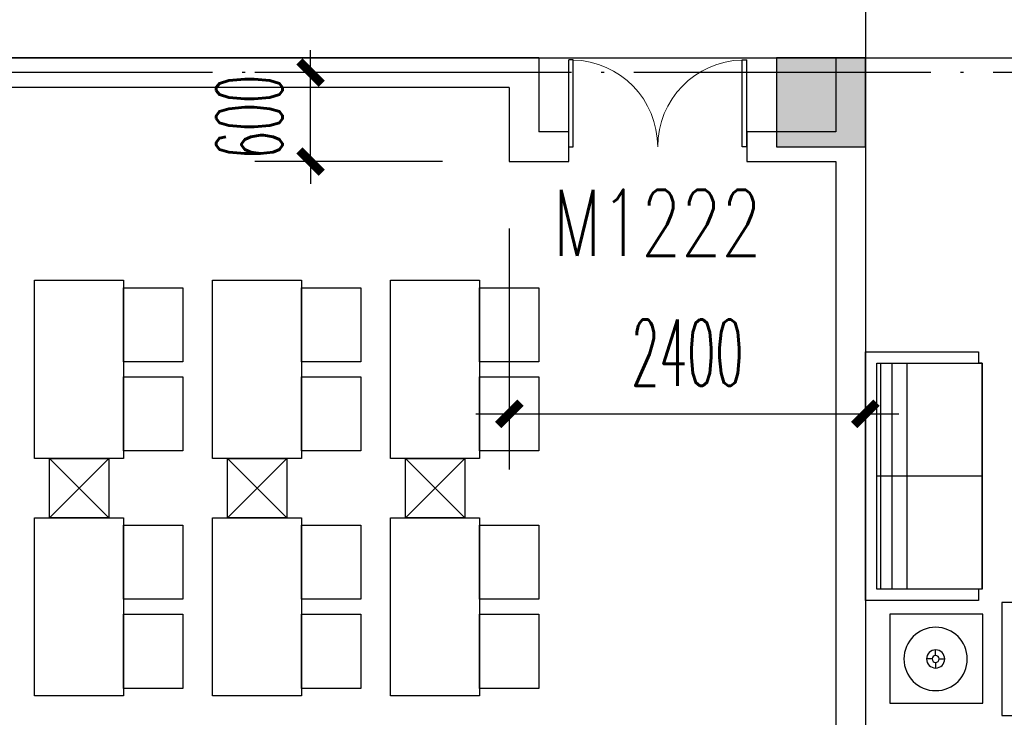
# Model space of a CAD drawing. Extents: x 1779708 to 7299578, y -1121471 to 88434.
# Tile 95 of 256: x 4350967 to 4357603, y -1055489 to -1050787. Entities that reach past the tile are written whole.
import ezdxf

# ---------------------------------------------------------------- set-up
doc = ezdxf.new("R2010")
doc.units = 0
doc.header["$LTSCALE"] = 1000
doc.header["$MEASUREMENT"] = 0
doc.linetypes.add('DOTE', pattern=[2.4200000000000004, 2, -0.2, 0.02, -0.2])
doc.layers.get('0').update_dxf_attribs({"linetype": 'CONTINUOUS'})
doc.layers.get('Defpoints').update_dxf_attribs({"linetype": 'CONTINUOUS'})
for name, color, linetype in [('a-dims', 7, 'CONTINUOUS'), ('DOTE', 1, 'DOTE'), ('FUR', 9, 'CONTINUOUS'), ('PUB_DIM', 3, 'CONTINUOUS'), ('WALL', 255, 'CONTINUOUS'), ('WINDOW', 2, 'CONTINUOUS'), ('WINDOW_TEXT', 7, 'CONTINUOUS'), ('墙柱', 2, 'CONTINUOUS'), ('室外构件', 4, 'CONTINUOUS'), ('道路', 33, 'CONTINUOUS')]:
    doc.layers.add(name, color=color, linetype=linetype)
doc.styles.add('_TCH_DIM_T3', font='SIMPLEX.shx', dxfattribs={"width": 0.4941176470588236, "bigfont": 'GBCBIG.shx'})
doc.styles.add('_TCH_WINDOW', font='SIMPLEX', dxfattribs={"height": 3.5, "bigfont": 'GBCBIG'})
doc.styles.get("Standard").update_dxf_attribs({"font": 'GBENOR', "bigfont": 'GBCBIG'})
doc.dimstyles.new('_TCH_ARCH&&150', dxfattribs={"dimtxt": 446.25, "dimasz": 150, "dimexe": 375, "dimexo": 450, "dimgap": 189.375, "dimtad": 1, "dimdec": 0, "dimzin": 0, "dimdsep": 46, "dimtxsty": '_TCH_DIM_T3', "dimblk": 'ARCHTICK', "dimcen": 0.09, "dimdle": 225, "dimclrt": 7, "dimazin": 2, "dimtfac": 1, "dimtdec": 0, "dimtix": 1, "dimtmove": 2, "dimatfit": 3, "dimfxl": 250, "dimtolj": 1, "dimtzin": 0, "dimarcsym": 0})

# ---------------------------------------------------------------- blocks, each defined once
blk = doc.blocks.new('A$C159220C3')
at = {"layer": 'DOTE'}
for p, q in [((42800.00018952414, 149200.0015517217), (42800.00018952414, 7200.001551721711)), ((86800.00018952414, 18900.00155172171), (7200.000189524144, 18900.00155172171))]:
    blk.add_line(p, q, dxfattribs=at)
blk = doc.blocks.new('A$C55827B77')
at = {"layer": 'FUR', "color": 9}
for points in [[(11699.99971339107, 2849.999581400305), (11099.99971339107, 2849.999581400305), (11099.99971339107, 1649.999581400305), (11699.99971339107, 1649.999581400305)], [(11699.99971339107, 2299.999581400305), (12099.99971339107, 2299.999581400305), (12099.99971339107, 2799.999581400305), (11699.99971339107, 2799.999581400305)], [(12899.99971339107, 2849.999581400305), (12299.99971339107, 2849.999581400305), (12299.99971339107, 1649.999581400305), (12899.99971339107, 1649.999581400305)], [(12899.99971339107, 2299.999581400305), (13299.99971339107, 2299.999581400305), (13299.99971339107, 2799.999581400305), (12899.99971339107, 2799.999581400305)], [(14099.99971339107, 2849.999581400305), (13499.99971339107, 2849.999581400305), (13499.99971339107, 1649.999581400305), (14099.99971339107, 1649.999581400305)], [(14099.99971339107, 2299.999581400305), (14499.99971339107, 2299.999581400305), (14499.99971339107, 2799.999581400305), (14099.99971339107, 2799.999581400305)], [(11699.99971339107, 1699.999581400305), (12099.99971339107, 1699.999581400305), (12099.99971339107, 2199.999581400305), (11699.99971339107, 2199.999581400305)], [(12899.99971339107, 1699.999581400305), (13299.99971339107, 1699.999581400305), (13299.99971339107, 2199.999581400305), (12899.99971339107, 2199.999581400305)], [(14099.99971339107, 1699.999581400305), (14499.99971339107, 1699.999581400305), (14499.99971339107, 2199.999581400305), (14099.99971339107, 2199.999581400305)], [(11699.99971339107, 1249.999581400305), (11099.99971339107, 1249.999581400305), (11099.99971339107, 49.99958140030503), (11699.99971339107, 49.99958140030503)], [(11699.99971339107, 699.999581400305), (12099.99971339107, 699.999581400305), (12099.99971339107, 1199.999581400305), (11699.99971339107, 1199.999581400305)], [(12899.99971339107, 1249.999581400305), (12299.99971339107, 1249.999581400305), (12299.99971339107, 49.99958140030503), (12899.99971339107, 49.99958140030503)], [(12899.99971339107, 699.999581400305), (13299.99971339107, 699.999581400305), (13299.99971339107, 1199.999581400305), (12899.99971339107, 1199.999581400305)], [(14099.99971339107, 1249.999581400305), (13499.99971339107, 1249.999581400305), (13499.99971339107, 49.99958140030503), (14099.99971339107, 49.99958140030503)], [(14099.99971339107, 699.999581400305), (14499.99971339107, 699.999581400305), (14499.99971339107, 1199.999581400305), (14099.99971339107, 1199.999581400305)], [(11699.99971339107, 99.99958140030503), (12099.99971339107, 99.99958140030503), (12099.99971339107, 599.999581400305), (11699.99971339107, 599.999581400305)], [(12899.99971339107, 99.99958140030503), (13299.99971339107, 99.99958140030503), (13299.99971339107, 599.999581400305), (12899.99971339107, 599.999581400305)], [(14099.99971339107, 99.99958140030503), (14499.99971339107, 99.99958140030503), (14499.99971339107, 599.999581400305), (14099.99971339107, 599.999581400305)]]:
    blk.add_lwpolyline(points, close=True, dxfattribs=at)
for points in [[(11199.99971339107, 1649.999581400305), (11199.99971339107, 1249.999581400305), (11599.99971339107, 1249.999581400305), (11599.99971339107, 1649.999581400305), (11199.99971339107, 1649.999581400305), (11599.99971339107, 1249.999581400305), (11199.99971339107, 1249.999581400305), (11599.99971339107, 1649.999581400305)], [(12399.99971339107, 1649.999581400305), (12399.99971339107, 1249.999581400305), (12799.99971339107, 1249.999581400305), (12799.99971339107, 1649.999581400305), (12399.99971339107, 1649.999581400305), (12799.99971339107, 1249.999581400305), (12399.99971339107, 1249.999581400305), (12799.99971339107, 1649.999581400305)], [(13599.99971339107, 1649.999581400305), (13599.99971339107, 1249.999581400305), (13999.99971339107, 1249.999581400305), (13999.99971339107, 1649.999581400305), (13599.99971339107, 1649.999581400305), (13999.99971339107, 1249.999581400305), (13599.99971339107, 1249.999581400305), (13999.99971339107, 1649.999581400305)]]:
    blk.add_lwpolyline(points, dxfattribs=at)
blk = doc.blocks.new('$plan$00002595')
at = {"layer": 'FUR'}
for p, q in [((2519.491894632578, 1537.587546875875), (995.4918946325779, 1537.587546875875)), ((995.4918946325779, 1537.587546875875), (995.4918946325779, 851.7875468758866)), ((1757.491894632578, 826.3875468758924), (1757.491894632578, 1537.587546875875)), ((2519.491894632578, 851.7875468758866), (2519.491894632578, 1537.587546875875)), ((995.4918946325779, 1512.187546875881), (2519.491894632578, 1512.187546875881)), ((995.4918946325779, 1435.987546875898), (2519.491894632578, 1435.987546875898)), ((995.4918946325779, 1334.387546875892), (2519.491894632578, 1334.387546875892)), ((473.3182443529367, 1255.256661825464), (473.3182443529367, 1293.35666182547)), ((450.4582443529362, 1232.396661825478), (412.3582443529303, 1232.396661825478)), ((473.3182443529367, 1209.536661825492), (473.3182443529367, 1171.436661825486)), ((496.1782443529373, 1232.396661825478), (534.2782443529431, 1232.396661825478)), ((76.19999999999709, 762), (76.19999999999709, -762)), ((762, 762), (76.19999999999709, 762)), ((101.5999999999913, -762), (101.5999999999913, 762)), ((177.8000000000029, -762), (177.8000000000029, 762)), ((279.4000000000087, -762), (279.4000000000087, 762)), ((1954.590441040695, 334.94502227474), (1239.748558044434, 334.94502227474)), ((1239.748558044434, 334.94502227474), (1239.748558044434, -413.2504499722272)), ((1954.590441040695, -413.2504499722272), (1954.590441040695, 334.94502227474)), ((1534.544853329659, 68.85202811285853), (1523.029093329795, 82.39962811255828)), ((1523.029093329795, 82.39962811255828), (1523.029093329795, 66.28418811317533)), ((1556.867701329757, 52.73657211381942), (1534.544853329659, 68.85202811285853)), ((1585.037013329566, 81.33708411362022), (1581.848037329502, 62.65377211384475)), ((1592.832293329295, 93.82212411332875), (1585.037013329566, 81.33708411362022)), ((1604.259461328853, 97.98380411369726), (1592.832293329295, 93.82212411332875)), ((1595.932693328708, 74.07626811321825), (1600.096069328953, 50.61146811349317)), ((1604.790965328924, 94.88468411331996), (1604.259461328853, 97.98380411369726)), ((1606.828357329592, 79.30050811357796), (1604.790965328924, 94.88468411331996)), ((1610.017333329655, 68.85202811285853), (1606.828357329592, 79.30050811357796)), ((1618.787029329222, 59.4661081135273), (1610.017333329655, 68.85202811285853)), ((787.4000000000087, 0), (76.19999999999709, 0)), ((1495.47986132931, 10.67702011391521), (1480.155061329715, 8.551900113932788)), ((1480.155061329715, 8.551900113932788), (1485.647189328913, -5.615523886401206)), ((1491.050725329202, 4.213132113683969), (1517.271221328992, -7.297907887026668)), ((1507.970037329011, 13.42196411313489), (1495.47986132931, 10.67702011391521)), ((1522.674773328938, 12.89068411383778), (1507.970037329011, 13.42196411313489)), ((1540.74563732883, 3.062028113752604), (1522.674773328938, 12.89068411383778)), ((1523.029093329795, 66.28418811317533), (1523.560597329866, 28.29775611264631)), ((1523.560597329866, 28.29775611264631), (1535.519269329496, 6.958076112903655)), ((1539.68264532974, 40.2515321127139), (1534.544853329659, 55.30442811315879)), ((1535.519269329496, 6.958076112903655), (1548.540917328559, -8.09481988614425)), ((1542.340133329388, 33.52199611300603), (1539.68264532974, 40.2515321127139)), ((1550.135413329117, 26.70393211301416), (1542.340133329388, 33.52199611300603)), ((1562.625573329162, 22.01095611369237), (1550.135413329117, 26.70393211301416)), ((1567.851957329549, 41.84537211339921), (1556.867701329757, 52.73657211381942)), ((1574.584245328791, 8.994636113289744), (1562.625573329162, 22.01095611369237)), ((1580.873621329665, 28.29775611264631), (1567.851957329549, 41.84537211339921)), ((1578.747637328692, -10.75121988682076), (1574.584245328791, 8.994636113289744)), ((1579.810629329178, 42.81937211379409), (1578.21613332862, 34.49601211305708)), ((1581.848037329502, 62.65377211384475), (1579.810629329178, 42.81937211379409)), ((1586.542917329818, 10.05719611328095), (1580.873621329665, 28.29775611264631)), ((1591.237797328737, -20.6684198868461), (1586.542917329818, 10.05719611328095)), ((1596.995685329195, 17.84927611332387), (1587.074405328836, 1.733836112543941)), ((1589.643317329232, -13.31905988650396), (1600.096069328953, 3.327660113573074)), ((1602.133477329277, 37.68367611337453), (1596.995685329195, 17.84927611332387)), ((1600.096069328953, 50.61146811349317), (1602.133477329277, 37.68367611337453)), ((1600.096069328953, 3.327660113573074), (1612.054741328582, 21.47969211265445)), ((1612.054741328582, 21.47969211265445), (1633.403189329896, 29.80305211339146)), ((1614.623637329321, 22.01095611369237), (1620.38152532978, 32.45943611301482)), ((1622.950421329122, 47.51233211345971), (1618.787029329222, 59.4661081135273)), ((1620.38152532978, 32.45943611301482), (1622.950421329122, 47.51233211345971)), ((1630.302789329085, 5.364236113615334), (1633.403189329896, 14.21887611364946)), ((1630.302789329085, -7.652099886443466), (1630.302789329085, 5.364236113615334)), ((1633.403189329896, 29.80305211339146), (1650.056741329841, 32.99071611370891)), ((1645.893349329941, 5.895516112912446), (1641.729957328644, -13.85033988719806)), ((1653.157125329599, 24.13607611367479), (1645.893349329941, 5.895516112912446)), ((1650.056741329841, 32.99071611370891), (1665.6473013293, 35.55857211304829)), ((1665.6473013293, 35.55857211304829), (1653.157125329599, 24.13607611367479)), ((1490.784981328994, -64.32181188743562), (1478.294821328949, -80.43726788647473)), ((1485.647189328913, -5.615523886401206), (1489.456245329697, -14.38161988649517)), ((1489.456245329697, -14.38161988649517), (1503.097989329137, -30.67416388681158)), ((1503.80664532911, -48.20635588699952), (1490.784981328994, -64.32181188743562)), ((1516.296805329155, -60.69141188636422), (1494.948373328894, -74.77029188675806)), ((1503.097989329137, -30.67416388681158), (1513.462165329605, -34.48166788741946)), ((1513.727909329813, -35.19003588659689), (1503.80664532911, -48.20635588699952)), ((1526.749573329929, -29.96579588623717), (1513.727909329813, -35.19003588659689)), ((1531.887365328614, -57.06101188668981), (1516.296805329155, -60.69141188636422)), ((1517.271221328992, -7.297907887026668), (1527.635397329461, -11.10541188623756)), ((1543.84603732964, -26.33539588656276), (1526.749573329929, -29.96579588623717)), ((1527.635397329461, -11.10541188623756), (1557.57635732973, -26.33539588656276)), ((1551.198405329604, -47.67507588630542), (1531.887365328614, -57.06101188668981)), ((1562.625573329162, -26.86667588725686), (1543.84603732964, -26.33539588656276)), ((1548.540917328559, -8.09481988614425), (1558.993685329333, -23.76753988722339)), ((1565.725973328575, -43.5133958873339), (1551.198405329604, -47.67507588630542)), ((1556.867701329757, -74.77029188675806), (1565.194485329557, -63.79053188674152)), ((1558.993685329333, -23.76753988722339), (1580.34213332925, -34.65875588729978)), ((1565.194485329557, -63.79053188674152), (1576.17874132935, -55.46717188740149)), ((1581.316533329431, -32.62219588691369), (1565.725973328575, -43.5133958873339)), ((1575.647237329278, -70.07733188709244), (1578.747637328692, -49.80019588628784)), ((1576.17874132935, -55.46717188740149), (1577.684645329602, -51.30549188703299)), ((1586.542917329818, -32.09091588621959), (1578.747637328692, -10.75121988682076)), ((1578.747637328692, -49.80019588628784), (1584.505509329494, -30.49707588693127)), ((1580.34213332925, -34.65875588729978), (1586.542917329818, -32.09091588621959)), ((1584.505509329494, -30.49707588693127), (1604.790965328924, -48.20635588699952)), ((1585.037013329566, -32.09091588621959), (1596.464181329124, -66.44693188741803)), ((1587.074405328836, -33.59619588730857), (1591.237797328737, -20.6684198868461)), ((1588.668901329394, -32.09091588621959), (1597.52717332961, -20.6684198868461)), ((1589.200405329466, -34.65875588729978), (1588.668901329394, -32.09091588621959)), ((1605.32245332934, -32.62219588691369), (1589.200405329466, -34.65875588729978)), ((1591.237797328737, -35.19003588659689), (1618.344117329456, -35.72131588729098)), ((1597.52717332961, -20.6684198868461), (1611.523253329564, -12.78777988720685)), ((1619.318533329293, -49.80019588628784), (1601.690565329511, -45.63851588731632)), ((1604.790965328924, -48.20635588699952), (1621.976005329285, -76.80686788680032)), ((1616.218133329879, -27.39795588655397), (1605.32245332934, -32.62219588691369)), ((1629.771285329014, -63.79053188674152), (1610.991749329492, -59.0975718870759)), ((1611.523253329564, -12.78777988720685), (1625.076405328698, -15.44417988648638)), ((1631.277189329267, -26.86667588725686), (1616.218133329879, -27.39795588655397)), ((1618.344117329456, -35.72131588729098), (1639.603973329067, -34.65875588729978)), ((1634.466181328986, -51.30549188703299), (1619.318533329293, -49.80019588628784)), ((1625.076405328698, -15.44417988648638), (1630.302789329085, -7.652099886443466)), ((1642.261461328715, -71.05134788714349), (1629.771285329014, -63.79053188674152)), ((1641.729957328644, -13.85033988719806), (1631.277189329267, -26.86667588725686)), ((1668.836277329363, -51.30549188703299), (1634.466181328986, -51.30549188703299)), ((1639.603973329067, -13.31905988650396), (1656.346117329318, -8.626099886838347)), ((1639.603973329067, -34.65875588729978), (1650.056741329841, -25.80411588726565)), ((1640.135477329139, -51.8367718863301), (1652.625637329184, -59.62885188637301)), ((1650.056741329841, -25.80411588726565), (1658.91501332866, -24.2988198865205)), ((1652.625637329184, -59.62885188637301), (1665.6473013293, -76.27558788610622)), ((1656.346117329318, -8.626099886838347), (1679.200453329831, -5.526979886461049)), ((1658.91501332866, -24.2988198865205), (1683.89533332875, -21.64243588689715)), ((1693.285109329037, -42.45083588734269), (1668.836277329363, -51.30549188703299)), ((1679.200453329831, -5.526979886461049), (1697.979989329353, -11.81377988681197)), ((1683.89533332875, -21.64243588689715), (1699.485909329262, -28.99177988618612)), ((1718.265445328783, -33.59619588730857), (1693.285109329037, -42.45083588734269)), ((1697.979989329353, -11.81377988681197), (1707.281189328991, -24.2988198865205)), ((1707.281189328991, -24.2988198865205), (1719.239845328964, -27.39795588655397)), ((1730.22411732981, -27.92921988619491), (1718.265445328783, -33.59619588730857)), ((1719.239845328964, -27.39795588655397), (1730.22411732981, -27.92921988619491)), ((1478.294821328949, -80.43726788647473), (1500.706245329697, -79.37470788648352)), ((1500.706245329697, -79.37470788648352), (1518.865701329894, -84.06766788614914)), ((1518.865701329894, -84.06766788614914), (1538.708245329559, -81.49982788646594)), ((1530.91296532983, -105.4073638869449), (1528.255477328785, -128.87216388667)), ((1528.255477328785, -128.87216388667), (1536.582261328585, -126.2157798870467)), ((1539.68264532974, -87.25534788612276), (1530.91296532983, -105.4073638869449)), ((1536.582261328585, -126.2157798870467), (1552.172821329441, -123.1166438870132)), ((1538.708245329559, -81.49982788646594), (1556.867701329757, -74.77029188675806)), ((1547.566517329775, -78.93197188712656), (1539.68264532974, -87.25534788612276)), ((1557.930693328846, -98.14654788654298), (1544.377541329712, -105.4073638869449)), ((1552.172821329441, -123.1166438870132), (1562.094085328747, -110.1003238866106)), ((1566.257477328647, -88.22934788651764), (1557.930693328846, -98.14654788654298)), ((1562.094085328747, -110.1003238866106), (1575.647237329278, -96.55272388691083)), ((1574.052757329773, -75.21302788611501), (1566.257477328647, -88.22934788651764)), ((1576.17874132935, -96.02144388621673), (1575.647237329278, -70.07733188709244)), ((1579.810629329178, -116.3871238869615), (1576.17874132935, -96.02144388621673)), ((1589.200405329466, -138.7008198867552), (1579.810629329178, -116.3871238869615)), ((1596.464181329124, -66.44693188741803), (1606.828357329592, -94.51614788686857)), ((1608.422853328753, -113.1994438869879), (1605.32245332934, -134.5391398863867)), ((1606.828357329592, -94.51614788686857), (1608.422853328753, -113.1994438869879)), ((1625.076405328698, -114.7932838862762), (1618.787029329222, -143.9250598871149)), ((1621.976005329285, -76.80686788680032), (1625.076405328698, -114.7932838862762)), ((1637.035077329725, -99.74038788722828), (1622.507509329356, -92.39102788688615)), ((1649.52523732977, -100.7144038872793), (1637.035077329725, -99.74038788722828)), ((1648.993749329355, -82.03110788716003), (1642.261461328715, -71.05134788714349)), ((1653.68862932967, -87.69806788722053), (1648.993749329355, -82.03110788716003)), ((1668.304773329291, -101.2456838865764), (1649.52523732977, -100.7144038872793)), ((1665.6473013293, -76.27558788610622), (1666.710293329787, -89.82318788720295)), ((1666.710293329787, -89.82318788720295), (1668.304773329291, -101.2456838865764)), ((1600.096069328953, -151.717155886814), (1589.200405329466, -138.7008198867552)), ((1615.155141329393, -171.4630118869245), (1600.096069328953, -151.717155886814)), ((1605.32245332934, -134.5391398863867), (1607.891349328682, -144.9876198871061)), ((1618.787029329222, -143.9250598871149), (1615.155141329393, -171.4630118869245)), ((1239.748558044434, -413.2504499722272), (1954.590441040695, -413.2504499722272)), ((76.19999999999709, -762), (762, -762))]:
    blk.add_line(p, q, dxfattribs=at)
for points in [[(2519.491894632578, 851.7875468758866), (2519.491894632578, 826.3875468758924), (995.4918946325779, 826.3875468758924), (995.4918946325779, 851.7875468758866), (919.2918946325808, 851.7875468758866), (919.2918946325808, 1613.787546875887), (2595.691894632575, 1613.787546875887), (2595.691894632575, 851.7875468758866)], [(791.61659771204, 930.2466274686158), (164.4363994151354, 930.2466274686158), (164.4363994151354, 1530.246627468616), (791.61659771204, 1530.246627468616)], [(787.4000000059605, 762), (762, 762), (762, 838.1999999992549), (0, 838.2000000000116), (0, -838.2000000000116), (762, -838.2000000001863), (762, -762), (787.4000000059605, -762)], [(787.4000000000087, 762), (787.4000000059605, 762), (787.4000000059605, -762), (762, -762), (787.4000000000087, -762)], [(1974.590441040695, -433.2504499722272), (1974.590441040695, 354.94502227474), (1219.748558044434, 354.94502227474), (1219.748558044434, -433.2504499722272)]]:
    blk.add_lwpolyline(points, close=True, dxfattribs=at)
for radius in [213.36, 60.96, 22.86]:
    blk.add_circle((473.3182443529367, 1232.396661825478), radius, dxfattribs=at)
for radius, start, end in [(96, 130.6605650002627, 151.339260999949), (88, 135.0835100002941, 147.5022820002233), (96, 92.50298799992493, 110.4562830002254), (88, 93.26993700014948, 107.4002470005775), (96, 44.80206400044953, 69.18037000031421), (88, 48.47558199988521, 65.33470799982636), (88, 17.98641799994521, 40.57709899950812), (96, 17.1229599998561, 40.98157699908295), (96, 169.703774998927, 196.1280820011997), (88, 174.188577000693, 192.4028080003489), (88, 332.6898690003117, 349.5345499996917), (96, 326.9562930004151, 352.2950450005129), (96, 208.3454719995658, 234.4541180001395), (88, 213.3867750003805, 232.0755670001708), (96, 248.5861750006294, 269.7442310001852), (88, 250.6558570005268, 267.5057500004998), (96, 292.9768430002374, 315.8472790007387), (88, 296.276121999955, 311.1348990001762)]:
    blk.add_arc((1585.964565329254, -33.99381188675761), radius, start, end, dxfattribs=at)
blk = doc.blocks.new('$DorLib2D$00000002')
for p, q in [((-0.5, -5.684341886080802e-17), (-0.5000000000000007, 0.4875)), ((-0.4750000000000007, 0.4875), (-0.5000000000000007, 0.4875)), ((-0.475, -2.842170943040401e-17), (-0.4750000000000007, 0.4875)), ((0.475, -2.842170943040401e-17), (0.4750000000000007, 0.4875)), ((0.4750000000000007, 0.4875), (0.5000000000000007, 0.4875)), ((0.5, -5.684341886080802e-17), (0.5000000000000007, 0.4875)), ((-0.5, -5.684341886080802e-17), (-0.475, -2.842170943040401e-17)), ((0.5, -5.684341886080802e-17), (0.475, -2.842170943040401e-17))]:
    blk.add_line(p, q)
at = {"lineweight": 13}
for centre, start, end in [((-0.4875, -4.263256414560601e-17), 0, 88.53071641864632), ((0.4875, -4.263256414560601e-17), 91.4692835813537, 180)]:
    blk.add_arc(centre, 0.4875, start, end, dxfattribs=at)
blk = doc.blocks.new('_ArchTick')
at = {"color": 0, "linetype": 'ByBlock', "const_width": 0.4}
blk.add_lwpolyline([(-0.5, -0.5), (0.5, 0.5)], dxfattribs=at)
blk = doc.blocks.new('*D6683')
at = {"layer": 'Defpoints', "color": 0, "transparency": 16777216}
for p in [(4352927.915291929, -1051143.31570563), (4354267.0984671, -1051143.31570563), (4354267.0984671, -1051743.315795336)]:
    blk.add_point(p, dxfattribs=at)
at = {"layer": 'PUB_DIM', "color": 0, "lineweight": -2, "transparency": 16777216}
for p, q in [((4352927.915291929, -1051143.31570563), (4352927.915291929, -1050993.31570563)), ((4353817.0984671, -1051143.31570563), (4352552.915291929, -1051143.31570563)), ((4352927.915291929, -1051743.315795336), (4352927.915291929, -1051143.31570563)), ((4353817.0984671, -1051743.315795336), (4352552.915291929, -1051743.315795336)), ((4352927.915291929, -1051743.315795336), (4352927.915291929, -1051893.315795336))]:
    blk.add_line(p, q, dxfattribs=at)
at = {"layer": 'PUB_DIM', "color": 0, "lineweight": -2, "transparency": 16777216, "xscale": 150, "yscale": 150, "zscale": 150}
for p, rotation in [((4352927.915291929, -1051143.31570563), 270), ((4352927.915291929, -1051743.315795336), 90)]:
    blk.add_blockref('_ArchTick', p, dxfattribs=dict(at, rotation=rotation))
at = {"layer": 'PUB_DIM', "color": 7, "transparency": 16777216, "insert": (4352515.415291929, -1051443.315750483), "char_height": 446.25, "attachment_point": 5, "rotation": 90, "style": '_TCH_DIM_T3'}
blk.add_mtext('\\A1;600', dxfattribs=at)
blk = doc.blocks.new('*D6684')
at = {"layer": 'Defpoints', "color": 0, "transparency": 16777216}
for p in [(4354267.0984671, -1051743.315795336), (4356667.098467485, -1051743.315795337), (4356667.098467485, -1053443.31561329)]:
    blk.add_point(p, dxfattribs=at)
at = {"layer": 'PUB_DIM', "color": 0, "lineweight": -2, "transparency": 16777216}
for p, q in [((4354267.0984671, -1052193.315795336), (4354267.0984671, -1053818.31561329)), ((4356667.098467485, -1052193.315795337), (4356667.098467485, -1053818.31561329)), ((4354042.0984671, -1053443.31561329), (4356892.098467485, -1053443.31561329))]:
    blk.add_line(p, q, dxfattribs=at)
at = {"layer": 'PUB_DIM', "color": 0, "lineweight": -2, "transparency": 16777216, "xscale": 150, "yscale": 150, "zscale": 150, "rotation": 180}
blk.add_blockref('_ArchTick', (4354267.0984671, -1053443.31561329), dxfattribs=at)
at = {"layer": 'PUB_DIM', "color": 0, "lineweight": -2, "transparency": 16777216, "xscale": 150, "yscale": 150, "zscale": 150}
blk.add_blockref('_ArchTick', (4356667.098467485, -1053443.31561329), dxfattribs=at)
at = {"layer": 'PUB_DIM', "color": 7, "transparency": 16777216, "insert": (4355467.098467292, -1053030.81561329), "char_height": 446.25, "attachment_point": 5, "style": '_TCH_DIM_T3'}
blk.add_mtext('\\A1;2400', dxfattribs=at)

msp = doc.modelspace()

# ---------------------------------------------------------------- hatches: boundary and pattern name
at = {"layer": '墙柱'}
h = msp.add_hatch(color=256, dxfattribs=at)
h.paths.add_polyline_path([(4323067.098468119, -1009843.315705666), (4324067.098468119, -1009843.315705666), (4324067.098468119, -1010343.315705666), (4323067.098468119, -1010343.315705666)])
h.paths.add_polyline_path([(4323067.098468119, -1016093.315705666), (4324067.098468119, -1016093.315705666), (4324067.098468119, -1016593.315705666), (4323067.098468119, -1016593.315705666)])
h.paths.add_polyline_path([(4323067.098468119, -1022643.315705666), (4324067.098468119, -1022643.315705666), (4324067.098468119, -1023143.315705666), (4323067.098468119, -1023143.315705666)])
h.paths.add_polyline_path([(4397967.098468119, -1051543.315705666), (4398667.098468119, -1051543.315705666), (4398667.098468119, -1051043.315705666), (4397967.098468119, -1051043.315705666)])
h.paths.add_polyline_path([(4347917.098468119, -1019143.315705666), (4348617.098468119, -1019143.315705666), (4348617.098468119, -1019643.315705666), (4347917.098468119, -1019643.315705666)])
h.paths.add_polyline_path([(4389917.098468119, -1051543.315705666), (4390617.098468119, -1051543.315705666), (4390617.098468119, -1051043.315705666), (4389917.098468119, -1051043.315705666)])
h.paths.add_polyline_path([(4347917.098468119, -1051543.315705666), (4348617.098468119, -1051543.315705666), (4348617.098468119, -1051043.315705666), (4347917.098468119, -1051043.315705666)])
h.paths.add_polyline_path([(4323567.098468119, -1028493.315705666), (4324067.098468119, -1028493.315705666), (4324067.098468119, -1028993.315705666), (4323567.098468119, -1028993.315705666)])
h.paths.add_polyline_path([(4350197.098468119, -1045743.315705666), (4350197.098468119, -1045443.315705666), (4349297.098468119, -1045443.315705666), (4349297.098468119, -1045743.315705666)])
h.paths.add_polyline_path([(4377567.098468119, -1060843.315705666), (4378067.098468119, -1060843.315705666), (4378067.098468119, -1060343.315705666), (4377567.098468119, -1060343.315705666)])
h.paths.add_polyline_path([(4339667.098468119, -1009843.315705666), (4340167.098468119, -1009843.315705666), (4340167.098468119, -1010343.315705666), (4339667.098468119, -1010343.315705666)])
h.paths.add_polyline_path([(4347967.098468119, -1009843.315705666), (4348567.098468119, -1009843.315705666), (4348567.098468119, -1010343.315705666), (4347967.098468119, -1010343.315705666)])
h.paths.add_polyline_path([(4365067.098468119, -1019043.315705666), (4365667.098468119, -1019043.315705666), (4365667.098468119, -1019643.315705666), (4365067.098468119, -1019643.315705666)])
h.paths.add_polyline_path([(4381567.098468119, -1027843.315705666), (4382167.098468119, -1027843.315705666), (4382167.098468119, -1028443.315705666), (4381567.098468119, -1028443.315705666)])
h.paths.add_polyline_path([(4336067.098468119, -1015993.315705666), (4336567.098468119, -1015993.315705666), (4336567.098468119, -1016693.315705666), (4336067.098468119, -1016693.315705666)])
h.paths.add_polyline_path([(4389767.098468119, -1023743.315705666), (4390267.098468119, -1023743.315705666), (4390267.098468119, -1024243.315705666), (4389767.098468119, -1024243.315705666)])
h.paths.add_polyline_path([(4339567.098468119, -1048043.315705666), (4340167.098468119, -1048043.315705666), (4340167.098468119, -1047543.315705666), (4339567.098468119, -1047543.315705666)])
h.paths.add_polyline_path([(4343767.098468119, -1041443.315705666), (4344267.098468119, -1041443.315705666), (4344267.098468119, -1040943.315705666), (4343767.098468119, -1040943.315705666)])
h.paths.add_polyline_path([(4343767.098468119, -1034843.315705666), (4344267.098468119, -1034843.315705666), (4344267.098468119, -1034343.315705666), (4343767.098468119, -1034343.315705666)])
h.paths.add_polyline_path([(4336067.098468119, -1029093.315705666), (4336567.098468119, -1029093.315705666), (4336567.098468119, -1028393.315705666), (4336067.098468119, -1028393.315705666)])
h.paths.add_polyline_path([(4343767.098468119, -1022643.315705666), (4344267.098468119, -1022643.315705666), (4344267.098468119, -1023143.315705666), (4343767.098468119, -1023143.315705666)])
h.paths.add_polyline_path([(4336067.098468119, -1009843.315705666), (4336567.098468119, -1009843.315705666), (4336567.098468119, -1010343.315705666), (4336067.098468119, -1010343.315705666)])
h.paths.add_polyline_path([(4377967.098468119, -1036343.315705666), (4377467.098468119, -1036343.315705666), (4377467.098468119, -1035843.315705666), (4377967.098468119, -1035843.315705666)])
h.paths.add_polyline_path([(4397967.098468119, -1019143.315705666), (4398667.098468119, -1019143.315705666), (4398667.098468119, -1019643.315705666), (4397967.098468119, -1019643.315705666)])
h.paths.add_polyline_path([(4331467.098468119, -1048043.315705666), (4331967.098468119, -1048043.315705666), (4331967.098468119, -1047543.315705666), (4331467.098468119, -1047543.315705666)])
h.paths.add_polyline_path([(4389917.098468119, -1036443.315705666), (4390617.098468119, -1036443.315705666), (4390617.098468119, -1035843.315705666), (4389917.098468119, -1035843.315705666)])
h.paths.add_polyline_path([(4397967.098468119, -1035843.315705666), (4398667.098468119, -1035843.315705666), (4398667.098468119, -1036443.315705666), (4397967.098468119, -1036443.315705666)])
h.paths.add_polyline_path([(4381567.098468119, -1035843.315705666), (4382167.098468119, -1035843.315705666), (4382167.098468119, -1036443.315705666), (4381567.098468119, -1036443.315705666)])
h.paths.add_polyline_path([(4389767.098468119, -1027943.315705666), (4390267.098468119, -1027943.315705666), (4390267.098468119, -1028443.315705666), (4389767.098468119, -1028443.315705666)])
h.paths.add_polyline_path([(4377467.098468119, -1027943.315705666), (4377967.098468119, -1027943.315705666), (4377967.098468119, -1028443.315705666), (4377467.098468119, -1028443.315705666)])
h.paths.add_polyline_path([(4373217.098468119, -1048043.315705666), (4373717.098468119, -1048043.315705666), (4373717.098468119, -1047543.315705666), (4373217.098468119, -1047543.315705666)])
h.paths.add_polyline_path([(4369267.098468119, -1009843.315705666), (4369767.098468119, -1009843.315705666), (4369767.098468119, -1010343.315705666), (4369267.098468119, -1010343.315705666)])
h.paths.add_polyline_path([(4365567.098468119, -1022643.315705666), (4365067.098468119, -1022643.315705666), (4365067.098468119, -1023143.315705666), (4365567.098468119, -1023143.315705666)])
h.paths.add_polyline_path([(4365567.098468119, -1009843.315705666), (4365067.098468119, -1009843.315705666), (4365067.098468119, -1010343.315705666), (4365567.098468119, -1010343.315705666)])
h.paths.add_polyline_path([(4347967.098468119, -1022643.315705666), (4348467.098468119, -1022643.315705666), (4348467.098468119, -1023143.315705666), (4347967.098468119, -1023143.315705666)])
h.paths.add_polyline_path([(4343767.098468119, -1028993.315705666), (4344267.098468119, -1028993.315705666), (4344267.098468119, -1028493.315705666), (4343767.098468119, -1028493.315705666)])
h.paths.add_polyline_path([(4336067.098468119, -1023343.315705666), (4336567.098468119, -1023343.315705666), (4336567.098468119, -1022643.315705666), (4336067.098468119, -1022643.315705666)])
h.paths.add_polyline_path([(4339567.098468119, -1034843.315705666), (4340167.098468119, -1034843.315705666), (4340167.098468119, -1034343.315705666), (4339567.098468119, -1034343.315705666)])
h.paths.add_polyline_path([(4331167.098468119, -1034843.315705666), (4331767.098468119, -1034843.315705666), (4331767.098468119, -1034343.315705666), (4331167.098468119, -1034343.315705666)])
h.paths.add_polyline_path([(4323067.098468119, -1034843.315705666), (4324067.098468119, -1034843.315705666), (4324067.098468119, -1034343.315705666), (4323067.098468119, -1034343.315705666)])
h.paths.add_polyline_path([(4339567.098468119, -1041543.315705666), (4340167.098468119, -1041543.315705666), (4340167.098468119, -1040943.315705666), (4339567.098468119, -1040943.315705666)])
h.paths.add_polyline_path([(4331467.098468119, -1041543.315705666), (4331967.098468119, -1041543.315705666), (4331967.098468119, -1040943.315705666), (4331467.098468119, -1040943.315705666)])
h.paths.add_polyline_path([(4397967.098468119, -1022343.315705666), (4398667.098468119, -1022343.315705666), (4398667.098468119, -1022843.315705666), (4397967.098468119, -1022843.315705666)])
h.paths.add_polyline_path([(4398167.098468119, -1009843.315705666), (4398667.098468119, -1009843.315705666), (4398667.098468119, -1010343.315705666), (4398167.098468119, -1010343.315705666)])
h.paths.add_polyline_path([(4389917.098468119, -1018943.315705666), (4390617.098468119, -1018943.315705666), (4390617.098468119, -1019643.315705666), (4389917.098468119, -1019643.315705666)])
h.paths.add_polyline_path([(4389867.098468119, -1009843.315705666), (4390667.098468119, -1009843.315705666), (4390667.098468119, -1010343.315705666), (4389867.098468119, -1010343.315705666)])
h.paths.add_polyline_path([(4381517.098468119, -1018943.315705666), (4382217.098468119, -1018943.315705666), (4382217.098468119, -1019643.315705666), (4381517.098468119, -1019643.315705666)])
h.paths.add_polyline_path([(4381567.098468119, -1009843.315705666), (4382167.098468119, -1009843.315705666), (4382167.098468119, -1010343.315705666), (4381567.098468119, -1010343.315705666)])
h.paths.add_polyline_path([(4373217.098468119, -1022643.315705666), (4373717.098468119, -1022643.315705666), (4373717.098468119, -1023143.315705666), (4373217.098468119, -1023143.315705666)])
h.paths.add_polyline_path([(4373117.098468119, -1019143.315705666), (4373817.098468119, -1019143.315705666), (4373817.098468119, -1019643.315705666), (4373117.098468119, -1019643.315705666)])
h.paths.add_polyline_path([(4373217.098468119, -1009843.315705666), (4373717.098468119, -1009843.315705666), (4373717.098468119, -1010343.315705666), (4373217.098468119, -1010343.315705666)])
h.paths.add_polyline_path([(4356167.098468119, -1022643.315705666), (4356667.098468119, -1022643.315705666), (4356667.098468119, -1023143.315705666), (4356167.098468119, -1023143.315705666)])
h.paths.add_polyline_path([(4356067.098468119, -1019043.315705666), (4356667.098468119, -1019043.315705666), (4356667.098468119, -1019643.315705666), (4356067.098468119, -1019643.315705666)])
h.paths.add_polyline_path([(4339567.098468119, -1019043.315705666), (4340167.098468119, -1019043.315705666), (4340167.098468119, -1019643.315705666), (4339567.098468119, -1019643.315705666)])
h.paths.add_polyline_path([(4356167.098468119, -1009843.315705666), (4356667.098468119, -1009843.315705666), (4356667.098468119, -1010343.315705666), (4356167.098468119, -1010343.315705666)])
h.paths.add_polyline_path([(4389917.098468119, -1048043.315705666), (4390617.098468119, -1048043.315705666), (4390617.098468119, -1047443.315705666), (4389917.098468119, -1047443.315705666)])
h.paths.add_polyline_path([(4397967.098468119, -1060843.315705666), (4398667.098468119, -1060843.315705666), (4398667.098468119, -1060343.315705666), (4397967.098468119, -1060343.315705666)])
h.paths.add_polyline_path([(4389967.098468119, -1060843.315705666), (4390567.098468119, -1060843.315705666), (4390567.098468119, -1060343.315705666), (4389967.098468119, -1060343.315705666)])
h.paths.add_polyline_path([(4381567.098468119, -1048043.315705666), (4382167.098468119, -1048043.315705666), (4382167.098468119, -1047443.315705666), (4381567.098468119, -1047443.315705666)])
h.paths.add_polyline_path([(4381517.098468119, -1051543.315705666), (4382217.098468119, -1051543.315705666), (4382217.098468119, -1051043.315705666), (4381517.098468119, -1051043.315705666)])
h.paths.add_polyline_path([(4381617.098468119, -1060843.315705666), (4382117.098468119, -1060843.315705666), (4382117.098468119, -1060343.315705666), (4381617.098468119, -1060343.315705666)])
h.paths.add_polyline_path([(4373167.098468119, -1051643.315705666), (4373767.098468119, -1051643.315705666), (4373767.098468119, -1051043.315705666), (4373167.098468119, -1051043.315705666)])
h.paths.add_polyline_path([(4373167.098468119, -1060843.315705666), (4373767.098468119, -1060843.315705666), (4373767.098468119, -1060343.315705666), (4373167.098468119, -1060343.315705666)])
h.paths.add_polyline_path([(4365067.098468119, -1048043.315705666), (4365567.098468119, -1048043.315705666), (4365567.098468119, -1047543.315705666), (4365067.098468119, -1047543.315705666)])
h.paths.add_polyline_path([(4365067.098468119, -1051643.315705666), (4365667.098468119, -1051643.315705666), (4365667.098468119, -1051043.315705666), (4365067.098468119, -1051043.315705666)])
h.paths.add_polyline_path([(4356167.098468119, -1048043.315705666), (4356667.098468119, -1048043.315705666), (4356667.098468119, -1047543.315705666), (4356167.098468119, -1047543.315705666)])
h.paths.add_polyline_path([(4348127.098467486, -1048043.315705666), (4348727.098467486, -1048043.315705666), (4348727.098467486, -1047643.315705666), (4348127.098467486, -1047643.315705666)])
h.paths.add_polyline_path([(4356067.098468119, -1051643.315705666), (4356667.098468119, -1051643.315705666), (4356667.098468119, -1051043.315705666), (4356067.098468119, -1051043.315705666)])
h.paths.add_polyline_path([(4323067.098468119, -1048343.315705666), (4323767.098468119, -1048343.315705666), (4323767.098468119, -1047843.315705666), (4323067.098468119, -1047843.315705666)])
h.paths.add_polyline_path([(4323067.098468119, -1051543.315705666), (4323767.098468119, -1051543.315705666), (4323767.098468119, -1051043.315705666), (4323067.098468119, -1051043.315705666)])
h.paths.add_polyline_path([(4331117.098468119, -1051543.315705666), (4331817.098468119, -1051543.315705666), (4331817.098468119, -1051043.315705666), (4331117.098468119, -1051043.315705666)])
h.paths.add_polyline_path([(4339567.098468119, -1051643.315705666), (4340167.098468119, -1051643.315705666), (4340167.098468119, -1051043.315705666), (4339567.098468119, -1051043.315705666)])
h.paths.add_polyline_path([(4365067.098468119, -1060843.315705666), (4365567.098468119, -1060843.315705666), (4365567.098468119, -1060343.315705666), (4365067.098468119, -1060343.315705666)])
h.paths.add_polyline_path([(4356167.098468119, -1060843.315705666), (4356667.098468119, -1060843.315705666), (4356667.098468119, -1060343.315705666), (4356167.098468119, -1060343.315705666)])
h.paths.add_polyline_path([(4347967.098468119, -1060843.315705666), (4348567.098468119, -1060843.315705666), (4348567.098468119, -1060343.315705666), (4347967.098468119, -1060343.315705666)])
h.paths.add_polyline_path([(4339567.098468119, -1060843.315705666), (4340167.098468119, -1060843.315705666), (4340167.098468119, -1060343.315705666), (4339567.098468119, -1060343.315705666)])
h.paths.add_polyline_path([(4331117.098468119, -1060843.315705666), (4331817.098468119, -1060843.315705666), (4331817.098468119, -1060343.315705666), (4331117.098468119, -1060343.315705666)])
h.paths.add_polyline_path([(4323067.098468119, -1060843.315705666), (4323567.098468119, -1060843.315705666), (4323567.098468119, -1060343.315705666), (4323067.098468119, -1060343.315705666)])
h.paths.add_polyline_path([(4397967.098468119, -1048043.315705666), (4398667.098468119, -1048043.315705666), (4398667.098468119, -1047443.315705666), (4397967.098468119, -1047443.315705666)])
h.paths.add_polyline_path([(4323067.098468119, -973843.3157056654), (4324067.098468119, -973843.3157056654), (4324067.098468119, -973343.3157056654), (4323067.098468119, -973343.3157056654)])
h.paths.add_polyline_path([(4323067.098468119, -967593.3157056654), (4324067.098468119, -967593.3157056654), (4324067.098468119, -967093.3157056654), (4323067.098468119, -967093.3157056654)])
h.paths.add_polyline_path([(4323067.098468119, -961043.3157056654), (4324067.098468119, -961043.3157056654), (4324067.098468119, -960543.3157056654), (4323067.098468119, -960543.3157056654)])
h.paths.add_polyline_path([(4397967.098468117, -932143.3157056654), (4398667.098468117, -932143.3157056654), (4398667.098468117, -932643.3157056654), (4397967.098468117, -932643.3157056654)])
h.paths.add_polyline_path([(4347917.098468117, -964543.3157056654), (4348617.098468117, -964543.3157056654), (4348617.098468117, -964043.3157056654), (4347917.098468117, -964043.3157056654)])
h.paths.add_polyline_path([(4389917.098468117, -932143.3157056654), (4390617.098468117, -932143.3157056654), (4390617.098468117, -932643.3157056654), (4389917.098468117, -932643.3157056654)])
h.paths.add_polyline_path([(4347917.098468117, -932143.3157056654), (4348617.098468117, -932143.3157056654), (4348617.098468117, -932643.3157056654), (4347917.098468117, -932643.3157056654)])
h.paths.add_polyline_path([(4323567.098468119, -955193.3157056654), (4324067.098468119, -955193.3157056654), (4324067.098468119, -954693.3157056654), (4323567.098468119, -954693.3157056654)])
h.paths.add_polyline_path([(4350197.098468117, -937943.3157056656), (4350197.098468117, -938243.3157056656), (4349297.098468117, -938243.3157056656), (4349297.098468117, -937943.3157056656)])
h.paths.add_polyline_path([(4377567.098468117, -922843.3157056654), (4378067.098468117, -922843.3157056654), (4378067.098468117, -923343.3157056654), (4377567.098468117, -923343.3157056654)])
h.paths.add_polyline_path([(4339667.098468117, -973843.3157056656), (4340167.098468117, -973843.3157056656), (4340167.098468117, -973343.3157056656), (4339667.098468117, -973343.3157056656)])
h.paths.add_polyline_path([(4347967.098468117, -973843.3157056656), (4348567.098468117, -973843.3157056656), (4348567.098468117, -973343.3157056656), (4347967.098468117, -973343.3157056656)])
h.paths.add_polyline_path([(4365067.098468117, -964643.3157056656), (4365667.098468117, -964643.3157056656), (4365667.098468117, -964043.3157056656), (4365067.098468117, -964043.3157056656)])
h.paths.add_polyline_path([(4381567.098468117, -955843.3157056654), (4382167.098468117, -955843.3157056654), (4382167.098468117, -955243.3157056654), (4381567.098468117, -955243.3157056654)])
h.paths.add_polyline_path([(4336067.098468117, -967693.3157056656), (4336567.098468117, -967693.3157056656), (4336567.098468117, -966993.3157056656), (4336067.098468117, -966993.3157056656)])
h.paths.add_polyline_path([(4389767.098468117, -959943.3157056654), (4390267.098468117, -959943.3157056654), (4390267.098468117, -959443.3157056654), (4389767.098468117, -959443.3157056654)])
h.paths.add_polyline_path([(4339567.098468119, -935643.3157056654), (4340167.098468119, -935643.3157056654), (4340167.098468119, -936143.3157056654), (4339567.098468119, -936143.3157056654)])
h.paths.add_polyline_path([(4343767.098468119, -942243.3157056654), (4344267.098468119, -942243.3157056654), (4344267.098468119, -942743.3157056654), (4343767.098468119, -942743.3157056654)])
h.paths.add_polyline_path([(4343767.098468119, -948843.3157056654), (4344267.098468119, -948843.3157056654), (4344267.098468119, -949343.3157056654), (4343767.098468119, -949343.3157056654)])
h.paths.add_polyline_path([(4336067.098468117, -954593.3157056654), (4336567.098468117, -954593.3157056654), (4336567.098468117, -955293.3157056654), (4336067.098468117, -955293.3157056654)])
h.paths.add_polyline_path([(4343767.098468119, -961043.3157056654), (4344267.098468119, -961043.3157056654), (4344267.098468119, -960543.3157056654), (4343767.098468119, -960543.3157056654)])
h.paths.add_polyline_path([(4336067.098468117, -973843.3157056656), (4336567.098468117, -973843.3157056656), (4336567.098468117, -973343.3157056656), (4336067.098468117, -973343.3157056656)])
h.paths.add_polyline_path([(4377967.098468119, -947343.3157056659), (4377467.098468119, -947343.3157056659), (4377467.098468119, -947843.3157056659), (4377967.098468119, -947843.3157056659)])
h.paths.add_polyline_path([(4397967.098468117, -964543.3157056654), (4398667.098468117, -964543.3157056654), (4398667.098468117, -964043.3157056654), (4397967.098468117, -964043.3157056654)])
h.paths.add_polyline_path([(4331467.098468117, -935643.3157056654), (4331967.098468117, -935643.3157056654), (4331967.098468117, -936143.3157056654), (4331467.098468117, -936143.3157056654)])
h.paths.add_polyline_path([(4389917.098468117, -947243.3157056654), (4390617.098468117, -947243.3157056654), (4390617.098468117, -947843.3157056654), (4389917.098468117, -947843.3157056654)])
h.paths.add_polyline_path([(4397967.098468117, -947843.3157056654), (4398667.098468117, -947843.3157056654), (4398667.098468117, -947243.3157056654), (4397967.098468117, -947243.3157056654)])
h.paths.add_polyline_path([(4381567.098468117, -947843.3157056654), (4382167.098468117, -947843.3157056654), (4382167.098468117, -947243.3157056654), (4381567.098468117, -947243.3157056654)])
h.paths.add_polyline_path([(4389767.098468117, -955743.3157056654), (4390267.098468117, -955743.3157056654), (4390267.098468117, -955243.3157056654), (4389767.098468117, -955243.3157056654)])
h.paths.add_polyline_path([(4377467.098468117, -955743.3157056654), (4377967.098468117, -955743.3157056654), (4377967.098468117, -955243.3157056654), (4377467.098468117, -955243.3157056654)])
h.paths.add_polyline_path([(4373217.098468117, -935643.3157056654), (4373717.098468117, -935643.3157056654), (4373717.098468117, -936143.3157056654), (4373217.098468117, -936143.3157056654)])
h.paths.add_polyline_path([(4369267.098468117, -973843.3157056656), (4369767.098468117, -973843.3157056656), (4369767.098468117, -973343.3157056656), (4369267.098468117, -973343.3157056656)])
h.paths.add_polyline_path([(4365567.098468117, -961043.3157056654), (4365067.098468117, -961043.3157056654), (4365067.098468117, -960543.3157056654), (4365567.098468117, -960543.3157056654)])
h.paths.add_polyline_path([(4365567.098468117, -973843.3157056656), (4365067.098468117, -973843.3157056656), (4365067.098468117, -973343.3157056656), (4365567.098468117, -973343.3157056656)])
h.paths.add_polyline_path([(4347967.098468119, -961043.3157056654), (4348467.098468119, -961043.3157056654), (4348467.098468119, -960543.3157056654), (4347967.098468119, -960543.3157056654)])
h.paths.add_polyline_path([(4343767.098468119, -954693.3157056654), (4344267.098468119, -954693.3157056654), (4344267.098468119, -955193.3157056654), (4343767.098468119, -955193.3157056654)])
h.paths.add_polyline_path([(4336067.098468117, -960343.3157056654), (4336567.098468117, -960343.3157056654), (4336567.098468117, -961043.3157056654), (4336067.098468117, -961043.3157056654)])
h.paths.add_polyline_path([(4339567.098468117, -948843.3157056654), (4340167.098468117, -948843.3157056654), (4340167.098468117, -949343.3157056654), (4339567.098468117, -949343.3157056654)])
h.paths.add_polyline_path([(4331167.098468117, -948843.3157056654), (4331767.098468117, -948843.3157056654), (4331767.098468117, -949343.3157056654), (4331167.098468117, -949343.3157056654)])
h.paths.add_polyline_path([(4323067.098468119, -948843.3157056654), (4324067.098468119, -948843.3157056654), (4324067.098468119, -949343.3157056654), (4323067.098468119, -949343.3157056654)])
h.paths.add_polyline_path([(4339567.098468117, -942143.3157056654), (4340167.098468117, -942143.3157056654), (4340167.098468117, -942743.3157056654), (4339567.098468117, -942743.3157056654)])
h.paths.add_polyline_path([(4331467.098468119, -942143.3157056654), (4331967.098468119, -942143.3157056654), (4331967.098468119, -942743.3157056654), (4331467.098468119, -942743.3157056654)])
h.paths.add_polyline_path([(4397967.098468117, -961343.3157056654), (4398667.098468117, -961343.3157056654), (4398667.098468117, -960843.3157056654), (4397967.098468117, -960843.3157056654)])
h.paths.add_polyline_path([(4398167.098468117, -973843.3157056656), (4398667.098468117, -973843.3157056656), (4398667.098468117, -973343.3157056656), (4398167.098468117, -973343.3157056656)])
h.paths.add_polyline_path([(4389917.098468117, -964743.3157056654), (4390617.098468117, -964743.3157056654), (4390617.098468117, -964043.3157056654), (4389917.098468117, -964043.3157056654)])
h.paths.add_polyline_path([(4389867.098468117, -973843.3157056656), (4390667.098468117, -973843.3157056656), (4390667.098468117, -973343.3157056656), (4389867.098468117, -973343.3157056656)])
h.paths.add_polyline_path([(4381517.098468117, -964743.3157056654), (4382217.098468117, -964743.3157056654), (4382217.098468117, -964043.3157056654), (4381517.098468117, -964043.3157056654)])
h.paths.add_polyline_path([(4381567.098468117, -973843.3157056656), (4382167.098468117, -973843.3157056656), (4382167.098468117, -973343.3157056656), (4381567.098468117, -973343.3157056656)])
h.paths.add_polyline_path([(4373217.098468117, -961043.3157056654), (4373717.098468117, -961043.3157056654), (4373717.098468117, -960543.3157056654), (4373217.098468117, -960543.3157056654)])
h.paths.add_polyline_path([(4373117.098468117, -964543.3157056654), (4373817.098468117, -964543.3157056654), (4373817.098468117, -964043.3157056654), (4373117.098468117, -964043.3157056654)])
h.paths.add_polyline_path([(4373217.098468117, -973843.3157056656), (4373717.098468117, -973843.3157056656), (4373717.098468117, -973343.3157056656), (4373217.098468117, -973343.3157056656)])
h.paths.add_polyline_path([(4356167.098468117, -961043.3157056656), (4356667.098468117, -961043.3157056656), (4356667.098468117, -960543.3157056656), (4356167.098468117, -960543.3157056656)])
h.paths.add_polyline_path([(4356067.098468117, -964643.3157056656), (4356667.098468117, -964643.3157056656), (4356667.098468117, -964043.3157056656), (4356067.098468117, -964043.3157056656)])
h.paths.add_polyline_path([(4339567.098468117, -964643.3157056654), (4340167.098468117, -964643.3157056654), (4340167.098468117, -964043.3157056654), (4339567.098468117, -964043.3157056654)])
h.paths.add_polyline_path([(4356167.098468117, -973843.3157056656), (4356667.098468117, -973843.3157056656), (4356667.098468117, -973343.3157056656), (4356167.098468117, -973343.3157056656)])
h.paths.add_polyline_path([(4389917.098468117, -935643.3157056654), (4390617.098468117, -935643.3157056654), (4390617.098468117, -936243.3157056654), (4389917.098468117, -936243.3157056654)])
h.paths.add_polyline_path([(4397967.098468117, -922843.3157056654), (4398667.098468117, -922843.3157056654), (4398667.098468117, -923343.3157056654), (4397967.098468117, -923343.3157056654)])
h.paths.add_polyline_path([(4389967.098468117, -922843.3157056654), (4390567.098468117, -922843.3157056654), (4390567.098468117, -923343.3157056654), (4389967.098468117, -923343.3157056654)])
h.paths.add_polyline_path([(4381567.098468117, -935643.3157056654), (4382167.098468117, -935643.3157056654), (4382167.098468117, -936243.3157056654), (4381567.098468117, -936243.3157056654)])
h.paths.add_polyline_path([(4381517.098468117, -932143.3157056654), (4382217.098468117, -932143.3157056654), (4382217.098468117, -932643.3157056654), (4381517.098468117, -932643.3157056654)])
h.paths.add_polyline_path([(4381617.098468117, -922843.3157056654), (4382117.098468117, -922843.3157056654), (4382117.098468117, -923343.3157056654), (4381617.098468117, -923343.3157056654)])
h.paths.add_polyline_path([(4373167.098468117, -932043.3157056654), (4373767.098468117, -932043.3157056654), (4373767.098468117, -932643.3157056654), (4373167.098468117, -932643.3157056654)])
h.paths.add_polyline_path([(4373167.098468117, -922843.3157056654), (4373767.098468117, -922843.3157056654), (4373767.098468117, -923343.3157056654), (4373167.098468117, -923343.3157056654)])
h.paths.add_polyline_path([(4365067.098468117, -935643.3157056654), (4365567.098468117, -935643.3157056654), (4365567.098468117, -936143.3157056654), (4365067.098468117, -936143.3157056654)])
h.paths.add_polyline_path([(4365067.098468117, -932043.3157056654), (4365667.098468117, -932043.3157056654), (4365667.098468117, -932643.3157056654), (4365067.098468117, -932643.3157056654)])
h.paths.add_polyline_path([(4356167.098468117, -935643.3157056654), (4356667.098468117, -935643.3157056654), (4356667.098468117, -936143.3157056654), (4356167.098468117, -936143.3157056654)])
h.paths.add_polyline_path([(4348127.098467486, -935643.3157056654), (4348727.098467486, -935643.3157056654), (4348727.098467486, -936043.3157056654), (4348127.098467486, -936043.3157056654)])
h.paths.add_polyline_path([(4356067.098468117, -932043.3157056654), (4356667.098468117, -932043.3157056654), (4356667.098468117, -932643.3157056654), (4356067.098468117, -932643.3157056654)])
h.paths.add_polyline_path([(4323067.098468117, -935343.3157056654), (4323767.098468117, -935343.3157056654), (4323767.098468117, -935843.3157056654), (4323067.098468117, -935843.3157056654)])
h.paths.add_polyline_path([(4323067.098468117, -932143.3157056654), (4323767.098468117, -932143.3157056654), (4323767.098468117, -932643.3157056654), (4323067.098468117, -932643.3157056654)])
h.paths.add_polyline_path([(4331117.098468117, -932143.3157056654), (4331817.098468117, -932143.3157056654), (4331817.098468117, -932643.3157056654), (4331117.098468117, -932643.3157056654)])
h.paths.add_polyline_path([(4339567.098468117, -932043.3157056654), (4340167.098468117, -932043.3157056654), (4340167.098468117, -932643.3157056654), (4339567.098468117, -932643.3157056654)])
h.paths.add_polyline_path([(4365067.098468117, -922843.3157056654), (4365567.098468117, -922843.3157056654), (4365567.098468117, -923343.3157056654), (4365067.098468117, -923343.3157056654)])
h.paths.add_polyline_path([(4356167.098468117, -922843.3157056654), (4356667.098468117, -922843.3157056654), (4356667.098468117, -923343.3157056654), (4356167.098468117, -923343.3157056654)])
h.paths.add_polyline_path([(4347967.098468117, -922843.3157056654), (4348567.098468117, -922843.3157056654), (4348567.098468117, -923343.3157056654), (4347967.098468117, -923343.3157056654)])
h.paths.add_polyline_path([(4339567.098468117, -922843.3157056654), (4340167.098468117, -922843.3157056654), (4340167.098468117, -923343.3157056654), (4339567.098468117, -923343.3157056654)])
h.paths.add_polyline_path([(4331117.098468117, -922843.3157056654), (4331817.098468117, -922843.3157056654), (4331817.098468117, -923343.3157056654), (4331117.098468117, -923343.3157056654)])
h.paths.add_polyline_path([(4323067.098468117, -922843.3157056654), (4323567.098468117, -922843.3157056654), (4323567.098468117, -923343.3157056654), (4323067.098468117, -923343.3157056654)])
h.paths.add_polyline_path([(4397967.098468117, -935643.3157056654), (4398667.098468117, -935643.3157056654), (4398667.098468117, -936243.3157056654), (4397967.098468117, -936243.3157056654)])

# ---------------------------------------------------------------- linework, layer by layer
at = {"layer": 'WALL'}
for p, q in [((4354467.098467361, -1051043.315705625), (4341767.098467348, -1051043.315705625)), ((4354467.098467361, -1051043.315705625), (4354467.098467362, -1051543.315705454)), ((4356467.098467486, -1051043.315705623), (4356467.098466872, -1051543.315703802)), ((4356667.098467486, -1051043.315705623), (4356467.098467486, -1051043.315705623)), ((4356667.098467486, -1051043.315705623), (4356667.098467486, -1051643.315703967)), ((4354267.098468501, -1051243.315705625), (4341967.098466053, -1051243.315705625)), ((4354267.098468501, -1051243.315705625), (4354267.098468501, -1051743.315705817)), ((4354667.098466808, -1051543.315705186), (4354467.098467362, -1051543.315705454)), ((4354667.098466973, -1051743.31570536), (4354667.098466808, -1051543.315705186)), ((4356467.098466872, -1051543.315703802), (4355867.098466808, -1051543.315704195)), ((4355867.098466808, -1051543.315704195), (4355867.098466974, -1051743.315704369)), ((4356667.098467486, -1051643.315703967), (4356667.098467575, -1055793.315705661)), ((4354267.098468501, -1051743.315705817), (4354667.098466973, -1051743.31570536)), ((4355867.098466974, -1051743.315704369), (4356467.098467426, -1051743.315704)), ((4356467.098467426, -1051743.315704), (4356467.098467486, -1055893.315705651))]:
    msp.add_line(p, q, dxfattribs=at)
at = {"layer": '墙柱'}
msp.add_lwpolyline([(4356067.098468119, -1051643.315705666), (4356667.098468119, -1051643.315705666), (4356667.098468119, -1051043.315705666), (4356067.098468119, -1051043.315705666)], close=True, dxfattribs=at)
at = {"layer": '室外构件'}
msp.add_line((4340167.098467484, -1051043.315705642), (4365067.098467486, -1051043.31570563), dxfattribs=at)

# ---------------------------------------------------------------- block references
at = {"layer": 'FUR', "color": 9, "xscale": -1, "rotation": 180}
msp.add_blockref('A$C55827B77', (4339967.099610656, -1052493.31608082), dxfattribs=at)
at = {"layer": 'WINDOW'}
ref = msp.add_blockref('$DorLib2D$00000002', (4355267.098466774, -1051643.315705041), dxfattribs=dict(at, xscale=1200, yscale=1200, zscale=1200, rotation=4.733352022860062e-08))
ref.add_attrib('A', 'M1222', (4354562.098467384, -1052378.940705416), dxfattribs={"layer": 'WINDOW_TEXT', "height": 446.25, "rotation": 4.733352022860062e-08, "style": '_TCH_WINDOW', "width": 0.7058823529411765})
at = {"layer": '室外构件'}
msp.add_blockref('A$C159220C3', (4313867.098277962, -1070043.317257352), dxfattribs=at)
at = {"layer": '道路', "yscale": -1}
msp.add_blockref('$plan$00002595', (4356667.097621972, -1053863.069078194), dxfattribs=at)

# ---------------------------------------------------------------- texts
at = {"layer": 'a-dims'}
msp.add_text('建筑找坡', height=525.0000000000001, rotation=270, dxfattribs=at).set_placement((4354288.488679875, -1048902.803194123))

# ---------------------------------------------------------------- dimensions: what is measured, and where the dimension line sits
at = {"layer": 'PUB_DIM'}
for p2, distance, picture, middle in [((4354267.0984671, -1051143.31570563), 1339.1831751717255, '*D6683', (4352515.415291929, -1051443.315750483)), ((4356667.098467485, -1051743.315795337), -1699.9998179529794, '*D6684', (4355467.098467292, -1053030.81561329))]:
    dim = msp.add_aligned_dim(p1=(4354267.0984671, -1051743.315795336), p2=p2, distance=distance, dimstyle='_TCH_ARCH&&150', dxfattribs=at)
    dim.commit()
    dim.dimension.update_dxf_attribs({"geometry": picture, "text_midpoint": middle})

doc.saveas('drawing.dxf')
